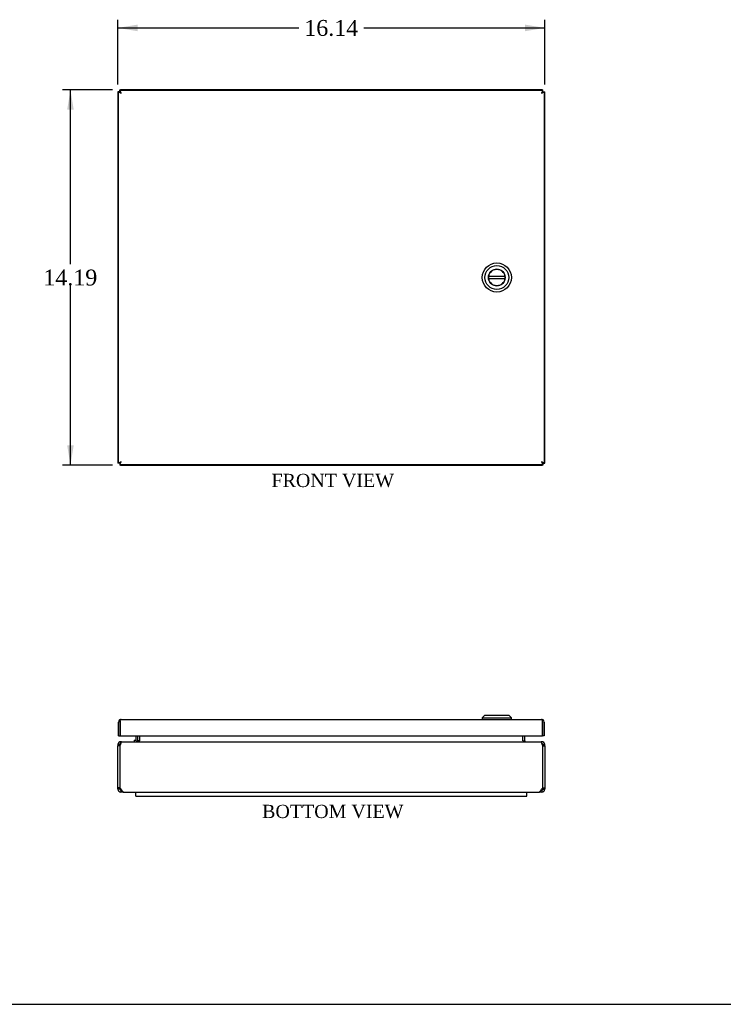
# Model space of a CAD drawing. Header units: inches. Extents: x 0.2 to 89.8, y -0.5 to 59.8.
# Tile 2 of 4: x 36.6 to 63.2, y 0.2 to 37.4. Entities that reach past the tile are written whole.
import ezdxf
from ezdxf.enums import TextEntityAlignment as Align

# ---------------------------------------------------------------- set-up
doc = ezdxf.new("R2010")
doc.units = ezdxf.units.IN
doc.header["$MEASUREMENT"] = 0
for name, color, linetype in [('COM56539-4', 7, 'Continuous'), ('COM56540-1', 7, 'Continuous'), ('COM71234-10', 7, 'Continuous'), ('Default', 7, 'Continuous'), ('GSK11134', 7, 'Continuous'), ('HNG14580-1', 7, 'Continuous'), ('LOK10007', 7, 'Continuous'), ('LOK10007INSERT', 7, 'Continuous')]:
    doc.layers.add(name, color=color, linetype=linetype)
doc.styles.add('SEACAD_Times_New_Roman', font='times.ttf')
doc.dimstyles.new('HAMMOND_(STH_-_120x80)', dxfattribs={"dimtxt": 0.6, "dimasz": 0.75, "dimexe": 0.3, "dimexo": 0.3, "dimgap": 0.15, "dimtad": 0, "dimtih": 1, "dimtoh": 1, "dimzin": 0, "dimdsep": 46, "dimtxsty": 'SEACAD_Times_New_Roman', "dimblk1": '_SE_FILLED', "dimblk2": '_SE_FILLED', "dimsah": 1, "dimcen": 0.3, "dimadec": 0, "dimazin": 0, "dimtfac": 0.8, "dimtofl": 0, "dimtmove": 0, "dimatfit": 3, "dimfxl": 1, "dimtolj": 1, "dimtzin": 0, "dimarcsym": 0})

# ---------------------------------------------------------------- blocks, each defined once
blk = doc.blocks.new('SE1')
at = {"layer": 'COM56539-4', "color": 7, "linetype": 'Continuous'}
for p, q in [((40.382, 34.672), (40.382, 34.744)), ((40.382, 34.744), (40.404, 34.744)), ((40.382, 34.672), (40.399, 34.672)), ((56.357, 34.744), (40.404, 34.744)), ((40.404, 34.729), (40.404, 34.744)), ((56.357, 34.744), (56.378, 34.744)), ((56.357, 34.729), (56.357, 34.744)), ((56.363, 34.672), (56.378, 34.672)), ((56.378, 34.672), (56.378, 34.744)), ((40.399, 20.626), (40.382, 20.626)), ((40.382, 20.626), (40.382, 20.554)), ((40.404, 20.554), (40.382, 20.554)), ((40.404, 20.57), (40.404, 20.554)), ((40.404, 20.554), (56.357, 20.554)), ((56.357, 20.57), (56.357, 20.554)), ((56.378, 20.554), (56.357, 20.554)), ((56.378, 20.626), (56.363, 20.626)), ((56.378, 20.626), (56.378, 20.554))]:
    blk.add_line(p, q, dxfattribs=at)
for points, knots in [([(40.404, 34.744), (40.407, 34.744), (40.41, 34.742), (40.414, 34.734), (40.415, 34.733), (40.416, 34.73)], [0, 0, 0, 0, 0.25, 0.25, 0.3272308, 0.3272308, 0.3272308, 0.3272308]), ([(56.345, 34.73), (56.346, 34.733), (56.347, 34.734), (56.351, 34.742), (56.354, 34.744), (56.357, 34.744)], [0.6727692, 0.6727692, 0.6727692, 0.6727692, 0.75, 0.75, 1, 1, 1, 1]), ([(40.416, 20.568), (40.415, 20.566), (40.414, 20.564), (40.41, 20.557), (40.407, 20.554), (40.404, 20.554)], [0.6727692, 0.6727692, 0.6727692, 0.6727692, 0.75, 0.75, 1, 1, 1, 1]), ([(56.357, 20.554), (56.354, 20.554), (56.351, 20.557), (56.347, 20.564), (56.346, 20.566), (56.345, 20.568)], [0, 0, 0, 0, 0.25, 0.25, 0.3272308, 0.3272308, 0.3272308, 0.3272308])]:
    blk.add_open_spline(points, degree=3, knots=knots, dxfattribs=at)
at = {"layer": 'COM56540-1', "color": 7, "linetype": 'Continuous'}
for p, q in [((40.31, 34.672), (40.31, 34.651)), ((40.382, 34.672), (40.31, 34.672)), ((40.31, 34.651), (40.31, 20.648)), ((40.326, 34.651), (40.31, 34.651)), ((40.382, 34.672), (40.382, 34.657)), ((56.378, 34.657), (56.378, 34.672)), ((56.378, 34.672), (56.45, 34.672)), ((56.435, 34.651), (56.45, 34.651)), ((56.45, 34.651), (56.45, 34.672)), ((56.45, 20.648), (56.45, 34.651)), ((40.31, 20.648), (40.31, 20.626)), ((40.326, 20.648), (40.31, 20.648)), ((40.382, 20.626), (40.31, 20.626)), ((40.382, 20.642), (40.382, 20.626)), ((56.378, 20.626), (56.378, 20.642)), ((56.378, 20.626), (56.45, 20.626)), ((56.435, 20.648), (56.45, 20.648)), ((56.45, 20.626), (56.45, 20.648))]:
    blk.add_line(p, q, dxfattribs=at)
for points, knots in [([(40.325, 34.639), (40.323, 34.64), (40.32, 34.641), (40.313, 34.645), (40.31, 34.648), (40.31, 34.651)], [0.6673895, 0.6673895, 0.6673895, 0.6673895, 0.75, 0.75, 1, 1, 1, 1]), ([(56.45, 34.651), (56.45, 34.648), (56.448, 34.645), (56.441, 34.641), (56.439, 34.64), (56.437, 34.639)], [0, 0, 0, 0, 0.25, 0.25, 0.3218575, 0.3218575, 0.3218575, 0.3218575]), ([(40.31, 20.648), (40.31, 20.651), (40.313, 20.654), (40.32, 20.658), (40.323, 20.659), (40.325, 20.66)], [0, 0, 0, 0, 0.25, 0.25, 0.3326105, 0.3326105, 0.3326105, 0.3326105]), ([(56.437, 20.659), (56.439, 20.659), (56.441, 20.658), (56.448, 20.654), (56.45, 20.651), (56.45, 20.648)], [0.6781425, 0.6781425, 0.6781425, 0.6781425, 0.75, 0.75, 1, 1, 1, 1])]:
    blk.add_open_spline(points, degree=3, knots=knots, dxfattribs=at)
at = {"layer": 'COM71234-10', "color": 7, "linetype": 'Continuous'}
for p, q in [((40.326, 20.642), (40.326, 34.657)), ((40.326, 34.657), (40.372, 34.657)), ((40.398, 34.657), (40.372, 34.657)), ((40.399, 34.729), (56.363, 34.729)), ((40.399, 34.729), (40.399, 34.684)), ((40.399, 34.657), (40.399, 34.684)), ((40.429, 34.626), (40.399, 34.657)), ((56.333, 34.626), (56.364, 34.657)), ((56.363, 34.729), (56.363, 34.684)), ((56.363, 34.657), (56.363, 34.684)), ((56.364, 34.657), (56.39, 34.657)), ((56.435, 34.657), (56.39, 34.657)), ((56.435, 34.657), (56.435, 20.642)), ((40.434, 34.621), (40.434, 34.621)), ((40.434, 34.621), (40.434, 34.621)), ((40.434, 34.621), (40.434, 34.621)), ((40.434, 34.621), (40.434, 34.621)), ((40.434, 34.621), (40.434, 34.621)), ((56.327, 34.621), (56.328, 34.621)), ((56.327, 34.621), (56.327, 34.621)), ((56.328, 34.621), (56.327, 34.621)), ((56.328, 34.621), (56.328, 34.621)), ((56.328, 34.621), (56.328, 34.621)), ((40.326, 20.642), (40.372, 20.642)), ((40.398, 20.642), (40.372, 20.642)), ((40.429, 20.672), (40.398, 20.642)), ((40.399, 20.642), (40.399, 20.615)), ((40.399, 20.57), (40.399, 20.615)), ((56.363, 20.57), (40.399, 20.57)), ((40.434, 20.678), (40.434, 20.678)), ((40.434, 20.678), (40.434, 20.678)), ((40.434, 20.677), (40.434, 20.678)), ((40.434, 20.678), (40.434, 20.678)), ((56.328, 20.678), (56.327, 20.678)), ((56.327, 20.678), (56.327, 20.678)), ((56.327, 20.678), (56.328, 20.677)), ((56.328, 20.678), (56.328, 20.678)), ((56.333, 20.672), (56.363, 20.642)), ((56.363, 20.642), (56.363, 20.615)), ((56.363, 20.57), (56.363, 20.615)), ((56.364, 20.642), (56.39, 20.642)), ((56.435, 20.642), (56.39, 20.642))]:
    blk.add_line(p, q, dxfattribs=at)
for centre, start, end in [((40.816, 35.359), 237.7263, 242.6805), ((39.696, 34.24), 27.3195, 32.2737), ((57.066, 34.24), 147.7263, 152.6805), ((55.946, 35.359), 297.3195, 302.2737), ((40.816, 19.939), 117.3195, 122.2737), ((39.696, 21.059), 327.7263, 332.6805), ((55.946, 19.939), 57.7263, 62.6805), ((57.066, 21.059), 207.3195, 212.2737)]:
    blk.add_arc(centre, 0.831, start, end, dxfattribs=at)
at = {"layer": 'LOK10007', "color": 7, "linetype": 'Continuous'}
for radius in [0.55, 0.45, 0.315]:
    blk.add_circle((54.639, 27.649), radius, dxfattribs=at)
at = {"layer": 'LOK10007INSERT', "color": 7, "linetype": 'Continuous'}
for p, q in [((54.949, 27.689), (54.33, 27.689)), ((54.33, 27.609), (54.949, 27.609))]:
    blk.add_line(p, q, dxfattribs=at)
for start, end in [(7.354, 172.646), (172.646, 187.354), (187.354, 352.646), (352.646, 7.354)]:
    blk.add_arc((54.639, 27.649), 0.313, start, end, dxfattribs=at)
blk = doc.blocks.new('SE6')
at = {"layer": 'COM56539-4', "color": 7, "linetype": 'Continuous'}
for p, q in [((40.44, 10.094), (56.321, 10.094)), ((41.132, 10.13), (41.132, 10.311)), ((55.628, 10.13), (55.628, 10.311)), ((40.404, 9.986), (40.382, 9.931)), ((40.382, 9.931), (40.382, 8.348)), ((56.378, 9.931), (56.357, 9.986)), ((56.378, 8.348), (56.378, 9.931)), ((40.382, 8.348), (40.434, 8.294)), ((56.327, 8.294), (56.378, 8.348)), ((40.52, 8.186), (56.241, 8.186))]:
    blk.add_line(p, q, dxfattribs=at)
for centre, start, end in [((41.009, 10.32), 273.8964, 302.9735), ((55.752, 10.32), 237.0265, 266.1036)]:
    blk.add_arc(centre, 0.227, start, end, dxfattribs=at)
for points in [[(40.44, 10.094), (40.437, 10.094), (40.434, 10.091), (40.428, 10.08), (40.425, 10.072), (40.419, 10.052), (40.416, 10.04), (40.41, 10.014), (40.407, 10), (40.404, 9.986)], [(56.357, 9.986), (56.354, 10), (56.351, 10.014), (56.345, 10.04), (56.342, 10.052), (56.336, 10.072), (56.333, 10.08), (56.327, 10.091), (56.324, 10.094), (56.321, 10.094)], [(40.434, 8.294), (40.441, 8.28), (40.448, 8.266), (40.462, 8.239), (40.47, 8.227), (40.484, 8.207), (40.491, 8.199), (40.505, 8.189), (40.512, 8.186), (40.52, 8.186)], [(56.241, 8.186), (56.249, 8.186), (56.256, 8.189), (56.27, 8.199), (56.277, 8.207), (56.291, 8.227), (56.299, 8.239), (56.313, 8.266), (56.32, 8.28), (56.327, 8.294)]]:
    blk.add_open_spline(points, degree=3, knots=[0, 0, 0, 0, 0.25, 0.25, 0.5, 0.5, 0.75, 0.75, 1, 1, 1, 1], dxfattribs=at)
at = {"layer": 'COM56540-1', "color": 7, "linetype": 'Continuous'}
for p, q in [((40.418, 10.049), (40.418, 10.094)), ((40.44, 10.094), (40.418, 10.094)), ((41.06, 10.13), (41.06, 10.311)), ((41.132, 10.13), (41.06, 10.13)), ((55.628, 10.13), (55.7, 10.13)), ((55.7, 10.13), (55.7, 10.311)), ((56.342, 10.094), (56.321, 10.094)), ((56.342, 10.049), (56.342, 10.094)), ((40.31, 9.986), (40.31, 9.931)), ((40.382, 9.986), (40.31, 9.986)), ((40.31, 8.348), (40.31, 9.931)), ((40.382, 9.931), (40.31, 9.931)), ((40.382, 9.986), (40.382, 9.931)), ((56.378, 9.931), (56.378, 9.986)), ((56.378, 9.986), (56.45, 9.986)), ((56.378, 9.931), (56.45, 9.931)), ((56.45, 9.931), (56.45, 9.986)), ((56.45, 9.931), (56.45, 8.348)), ((40.382, 8.348), (40.31, 8.348)), ((40.31, 8.294), (40.31, 8.348)), ((40.382, 8.294), (40.31, 8.294)), ((40.382, 8.294), (40.382, 8.348)), ((40.418, 8.258), (40.418, 8.186)), ((40.452, 8.258), (40.418, 8.258)), ((56.342, 8.258), (56.309, 8.258)), ((56.342, 8.258), (56.342, 8.186)), ((56.378, 8.348), (56.45, 8.348)), ((56.378, 8.348), (56.378, 8.294)), ((56.378, 8.294), (56.45, 8.294)), ((56.45, 8.348), (56.45, 8.294)), ((40.52, 8.186), (40.418, 8.186)), ((56.342, 8.186), (56.241, 8.186))]:
    blk.add_line(p, q, dxfattribs=at)
for centre, radius, start, end in [((40.418, 9.986), 0.108, 90, 180), ((41.024, 10.13), 0.036, 270, 0), ((55.736, 10.13), 0.036, 180, 270), ((56.342, 9.986), 0.108, 0, 90), ((40.418, 9.986), 0.036, 101.4081, 180), ((56.342, 9.986), 0.036, 0, 78.5919), ((40.418, 8.294), 0.108, 180, 270), ((40.418, 8.294), 0.036, 180, 270), ((56.342, 8.294), 0.036, 270, 360), ((56.342, 8.294), 0.108, 270, 0)]:
    blk.add_arc(centre, radius, start, end, dxfattribs=at)
at = {"layer": 'COM71234-10', "color": 7, "linetype": 'Continuous'}
for p, q in [((40.326, 10.311), (40.326, 10.828)), ((40.398, 10.878), (40.372, 10.916)), ((40.398, 10.878), (40.398, 10.828)), ((40.398, 10.828), (40.398, 10.828)), ((40.398, 10.311), (40.398, 10.828)), ((40.399, 10.828), (40.399, 10.916)), ((40.399, 10.828), (40.399, 10.311)), ((40.434, 10.936), (56.327, 10.936)), ((40.434, 10.936), (40.434, 10.936)), ((40.434, 10.936), (40.434, 10.936)), ((40.434, 10.936), (40.434, 10.936)), ((56.327, 10.936), (56.328, 10.936)), ((56.328, 10.936), (56.328, 10.936)), ((56.328, 10.936), (56.328, 10.936)), ((56.363, 10.828), (56.363, 10.916)), ((56.364, 10.828), (56.363, 10.828)), ((56.363, 10.828), (56.363, 10.311)), ((56.363, 10.311), (56.363, 10.828)), ((56.364, 10.878), (56.39, 10.916)), ((56.364, 10.828), (56.364, 10.878)), ((56.435, 10.828), (56.435, 10.311)), ((40.326, 10.311), (40.398, 10.311)), ((40.399, 10.311), (56.363, 10.311)), ((56.435, 10.311), (56.363, 10.311))]:
    blk.add_line(p, q, dxfattribs=at)
for centre, radius, start, end in [((40.434, 10.828), 0.108, 125.5265, 180), ((40.434, 10.828), 0.108, 90.2175, 125.5265), ((40.434, 10.828), 0.036, 176.2098, 180), ((40.434, 10.828), 0.108, 90, 90.1008), ((56.327, 10.828), 0.108, 89.8992, 90), ((56.327, 10.828), 0.108, 54.4735, 89.7825), ((56.327, 10.828), 0.036, 0, 3.7902), ((56.327, 10.828), 0.108, 0, 54.4735)]:
    blk.add_arc(centre, radius, start, end, dxfattribs=at)
for points in [[(40.399, 10.916), (40.405, 10.922), (40.41, 10.927), (40.422, 10.934), (40.428, 10.936), (40.434, 10.936)], [(56.363, 10.916), (56.357, 10.922), (56.351, 10.927), (56.34, 10.934), (56.334, 10.936), (56.328, 10.936)]]:
    blk.add_open_spline(points, degree=3, knots=[0, 0, 0, 0, 0.5, 0.5, 1, 1, 1, 1], dxfattribs=at)
at = {"layer": 'GSK11134', "color": 7, "linetype": 'Continuous'}
for p, q in [((40.99, 8.036), (40.99, 8.186)), ((40.99, 8.036), (55.775, 8.036)), ((55.775, 8.036), (55.775, 8.186))]:
    blk.add_line(p, q, dxfattribs=at)
at = {"layer": 'HNG14580-1', "color": 7, "linetype": 'Continuous'}
for p, q in [((40.922, 10.151), (40.982, 10.151)), ((40.922, 10.151), (40.922, 10.094)), ((41.003, 10.172), (41.003, 10.311))]:
    blk.add_line(p, q, dxfattribs=at)
for radius in [0.078, 0.021]:
    blk.add_arc((40.982, 10.172), radius, 270, 0, dxfattribs=at)
at = {"layer": 'LOK10007', "color": 7, "linetype": 'Continuous'}
for p, q in [((54.189, 11.096), (54.089, 10.996)), ((54.089, 10.996), (55.189, 10.996)), ((54.089, 10.996), (54.089, 10.936)), ((54.189, 11.096), (55.089, 11.096)), ((55.189, 10.996), (55.089, 11.096)), ((55.189, 10.936), (55.189, 10.996))]:
    blk.add_line(p, q, dxfattribs=at)
blk = doc.blocks.new('DMBLK40')
at = {"layer": 'Default', "linetype": 'Continuous', "transparency": 16777216}
for points in [[(38.388, 33.994), (38.638, 33.994), (38.513, 34.744)], [(38.388, 21.304), (38.513, 20.554), (38.638, 21.304)]]:
    blk.add_hatch(color=7, dxfattribs=at).paths.add_polyline_path(points)
at = {"layer": 'Default', "color": 7, "linetype": 'Continuous', "transparency": 16777216}
for p, q in [((40.104, 34.744), (38.213, 34.744)), ((38.513, 28.159), (38.513, 34.744)), ((38.513, 20.554), (38.513, 27.349)), ((40.104, 20.554), (38.213, 20.554))]:
    blk.add_line(p, q, dxfattribs=at)
at = {"layer": 'Default', "color": 7, "linetype": 'Continuous', "transparency": 16777216, "style": 'SEACAD_Times_New_Roman'}
blk.add_text('14.19', height=0.6, dxfattribs=at).set_placement((37.489, 27.949), align=Align.TOP_LEFT)
blk = doc.blocks.new('_SE_FILLED')
at = {"color": 0}
blk.add_line((0, 0), (-1, 0), dxfattribs=at)
blk.add_solid([(0, 0), (-1, -0.1665), (-1, 0.1665), (0, 0)], dxfattribs=at)
blk = doc.blocks.new('DMBLK41')
at = {"layer": 'Default', "linetype": 'Continuous', "transparency": 16777216}
for points in [[(41.06, 37.213), (40.31, 37.088), (41.06, 36.963)], [(55.7, 37.213), (55.7, 36.963), (56.45, 37.088)]]:
    blk.add_hatch(color=7, dxfattribs=at).paths.add_polyline_path(points)
at = {"layer": 'Default', "color": 7, "linetype": 'Continuous', "transparency": 16777216}
for p, q in [((40.31, 34.951), (40.31, 37.388)), ((56.45, 34.951), (56.45, 37.388)), ((40.31, 37.088), (47.147, 37.088)), ((49.614, 37.088), (56.45, 37.088))]:
    blk.add_line(p, q, dxfattribs=at)
at = {"layer": 'Default', "color": 7, "linetype": 'Continuous', "transparency": 16777216, "style": 'SEACAD_Times_New_Roman'}
blk.add_text('16.14', height=0.6, dxfattribs=at).set_placement((47.357, 37.388), align=Align.TOP_LEFT)
blk = doc.blocks.new('BORDER')
at = {"layer": 'Default', "color": 7, "linetype": 'Continuous'}
blk.add_line((-41.86, 0), (0, 0), dxfattribs=at)

msp = doc.modelspace()

# ---------------------------------------------------------------- block references
at = {"layer": 'Default', "color": 7, "xscale": 2.14, "yscale": 2.14, "zscale": 2.14}
msp.add_blockref('BORDER', (89.818, 0.161), dxfattribs=at)
at = {"layer": 'Default'}
for name in ['SE1', 'SE6']:
    msp.add_blockref(name, (0, 0), dxfattribs=at)

# ---------------------------------------------------------------- texts
at = {"layer": 'Default', "color": 7, "linetype": 'Continuous', "style": 'SEACAD_Times_New_Roman'}
for s, p in [('FRONT VIEW', (46.117, 20.224)), ('BOTTOM VIEW', (45.762, 7.706))]:
    msp.add_text(s, height=0.5, dxfattribs=at).set_placement(p, align=Align.TOP_LEFT)

# ---------------------------------------------------------------- dimensions: what is measured, and where the dimension line sits
at = {"layer": 'Default', "color": 7, "linetype": 'Continuous'}
for base, p1, p2, angle, picture, middle in [((40.31, 37.088), (40.31, 34.651), (56.45, 34.651), 0, 'DMBLK41', (48.38, 37.088)), ((38.513, 20.554), (40.404, 20.554), (40.404, 34.744), 90, 'DMBLK40', (38.513, 27.649))]:
    dim = msp.add_linear_dim(base=base, p1=p1, p2=p2, angle=angle, text='\\A1;<>', dimstyle='HAMMOND_(STH_-_120x80)', dxfattribs=at)
    dim.commit()
    dim.dimension.update_dxf_attribs({"geometry": picture, "text_midpoint": middle, "dimtype": 161})

doc.saveas('drawing.dxf')
